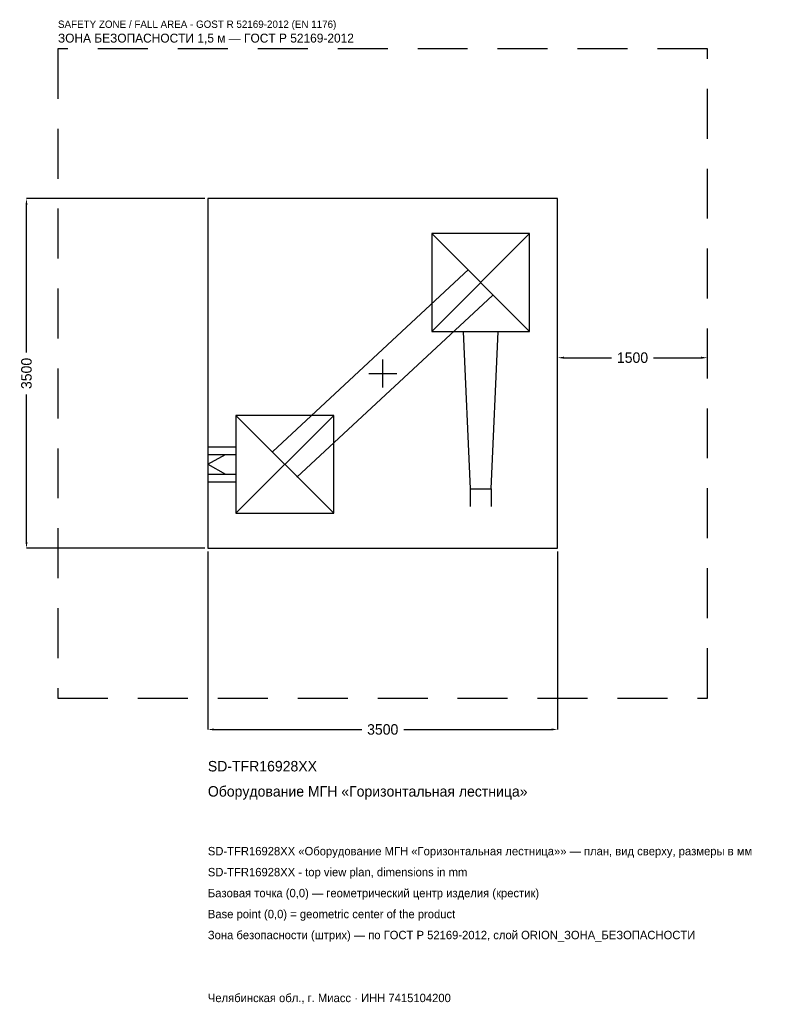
# Model space of a CAD drawing. Header units: metres. Extents: x -3633 to 3859, y -6317 to 3542.
import ezdxf

# ---------------------------------------------------------------- set-up
doc = ezdxf.new("R2010")
doc.units = ezdxf.units.M
doc.linetypes.add('DASHED', pattern=[800, 500, -300])
for name, color, linetype in [('ORION_ДАННЫЕ', 3, 'Continuous'), ('ORION_ЗОНА_БЕЗОПАСНОСТИ', 1, 'Continuous'), ('ORION_КОНТУР', 7, 'Continuous'), ('ORION_РАЗМЕРЫ', 8, 'Continuous')]:
    doc.layers.add(name, color=color, linetype=linetype)
doc.dimstyles.new('ORION', dxfattribs={"dimtxt": 105, "dimasz": 63, "dimexe": 1.25, "dimexo": 31.5, "dimtad": 1, "dimdec": 0, "dimcen": 2.5, "dimazin": 3, "dimtfac": 1, "dimtmove": 0, "dimatfit": 3, "dimarcsym": 0})

# ---------------------------------------------------------------- blocks, each defined once
blk = doc.blocks.new('_CLOSEDFILLED')
at = {"color": 0, "linetype": 'BYBLOCK'}
blk.add_solid([(-1, 0.16), (0, 0), (-1, -0.16)], dxfattribs=at)
blk = doc.blocks.new('*D1')
for p, q in [((-1750, -1781.5), (-1750, -3565)), ((1750, -1781.5), (1750, -3565)), ((-1687, -3565), (-210, -3565)), ((210, -3565), (1687, -3565))]:
    blk.add_line(p, q)
at = {"layer": 'Defpoints'}
for p in [(-1750, -1750), (1750, -1750), (-1750, -3565)]:
    blk.add_point(p, dxfattribs=at)
at = {"layer": 'ORION_РАЗМЕРЫ', "xscale": 63, "yscale": 63, "rotation": 180}
blk.add_blockref('_CLOSEDFILLED', (-1750, -3565), dxfattribs=at)
at = {"layer": 'ORION_РАЗМЕРЫ', "xscale": 63, "yscale": 63}
blk.add_blockref('_CLOSEDFILLED', (1750, -3565), dxfattribs=at)
at = {"layer": 'ORION_РАЗМЕРЫ', "insert": (0, -3565), "char_height": 105, "attachment_point": 5}
blk.add_mtext('3500', dxfattribs=at)
blk = doc.blocks.new('*D2')
for p, q in [((-1781.5, 1750), (-3565, 1750)), ((-3565, 210), (-3565, 1687)), ((-3565, -1687), (-3565, -210)), ((-1781.5, -1750), (-3565, -1750))]:
    blk.add_line(p, q)
at = {"layer": 'Defpoints'}
for p in [(-1750, 1750), (-3565, -1750), (-1750, -1750)]:
    blk.add_point(p, dxfattribs=at)
at = {"layer": 'ORION_РАЗМЕРЫ', "xscale": 63, "yscale": 63}
for p, rotation in [((-3565, 1750), 90), ((-3565, -1750), 270)]:
    blk.add_blockref('_CLOSEDFILLED', p, dxfattribs=dict(at, rotation=rotation))
at = {"layer": 'ORION_РАЗМЕРЫ', "insert": (-3565, 0), "char_height": 105, "attachment_point": 5, "rotation": 90}
blk.add_mtext('3500', dxfattribs=at)
blk = doc.blocks.new('*D3')
for p, q in [((1750, 31.5), (1750, 157.5)), ((1813, 157.5), (2290, 157.5)), ((2710, 157.5), (3187, 157.5)), ((3250, 31.5), (3250, 157.5))]:
    blk.add_line(p, q)
at = {"layer": 'Defpoints'}
for p in [(1750, 157.5), (1750, 0), (3250, 0)]:
    blk.add_point(p, dxfattribs=at)
at = {"layer": 'ORION_РАЗМЕРЫ', "xscale": 63, "yscale": 63, "rotation": 180}
blk.add_blockref('_CLOSEDFILLED', (1750, 157.5), dxfattribs=at)
at = {"layer": 'ORION_РАЗМЕРЫ', "xscale": 63, "yscale": 63}
blk.add_blockref('_CLOSEDFILLED', (3250, 157.5), dxfattribs=at)
at = {"layer": 'ORION_РАЗМЕРЫ', "insert": (2500, 157.5), "char_height": 105, "attachment_point": 5}
blk.add_mtext('1500', dxfattribs=at)
blk = doc.blocks.new('ОРИОН SD-TFR16928XX Оборудование МГН Горизонтальная лестница')
at = {"layer": 'ORION_ЗОНА_БЕЗОПАСНОСТИ', "linetype": 'DASHED'}
blk.add_lwpolyline([(-3250, -3250), (3250, -3250), (3250, 3250), (-3250, 3250)], close=True, dxfattribs=at)
at = {"layer": 'ORION_КОНТУР'}
for p, q in [((490, 420), (1470, 1400)), ((490, 1400), (1470, 420)), ((-1100, -780.7), (860, 1039.3)), ((-860, -1039.3), (1100, 780.7)), ((-1470, -1400), (-490, -420)), ((-1470, -420), (-490, -1400)), ((-1750, -733.6), (-1470, -733.6)), ((-1750, -813), (-1470, -813)), ((-1750, -910), (-1573.6, -813)), ((-1750, -910), (-1573.6, -1007)), ((-1750, -1007), (-1470, -1007)), ((-1750, -1086.4), (-1470, -1086.4)), ((874.2, -1155), (874.2, -1331.4)), ((1085.8, -1155), (1085.8, -1331.4))]:
    blk.add_line(p, q, dxfattribs=at)
for points in [[(-1750, -1750), (1750, -1750), (1750, 1750), (-1750, 1750)], [(490, 420), (1470, 420), (1470, 1400), (490, 1400)], [(-1470, -1400), (-490, -1400), (-490, -420), (-1470, -420)]]:
    blk.add_lwpolyline(points, close=True, dxfattribs=at)
blk.add_lwpolyline([(803.6, 420), (874.2, -1155), (1085.8, -1155), (1156.4, 420)], dxfattribs=at)
at = {"layer": 'ORION_РАЗМЕРЫ'}
for p, q in [((0, -140), (0, 140)), ((-140, 0), (140, 0))]:
    blk.add_line(p, q, dxfattribs=at)
at = {"layer": 'ORION_ДАННЫЕ'}
for tag, p in [('АРТИКУЛ', (-1750, -3985)), ('НАИМЕНОВАНИЕ', (-1750, -4237))]:
    blk.add_attdef(tag, p, '', height=105, dxfattribs=at)
at = {"layer": 'ORION_ДАННЫЕ', "flags": 1}
for tag, p in [('ПРОИЗВОДИТЕЛЬ', (-1750, -4489)), ('ТЕЛЕФОН', (-1750, -4741)), ('САЙТ', (-1750, -5245)), ('АДРЕС', (-1750, -5497)), ('РЕКВИЗИТЫ', (-1750, -5749)), ('ГАБАРИТЫ', (-1750, -6001)), ('ЗОНА_БЕЗОПАСНОСТИ', (-1750, -6253))]:
    blk.add_attdef(tag, p, '', height=105, dxfattribs=at)
at = {"layer": 'ORION_ЗОНА_БЕЗОПАСНОСТИ', "color": 1}
for s, height, p in [('SAFETY ZONE / FALL AREA - GOST R 52169-2012 (EN 1176)', 73.5, (-3250, 3460)), ('ЗОНА БЕЗОПАСНОСТИ 1,5 м — ГОСТ Р 52169-2012', 89.25, (-3250, 3313))]:
    blk.add_text(s, height=height, dxfattribs=at).set_placement(p)
at = {"layer": 'ORION_РАЗМЕРЫ'}
dim = blk.add_linear_dim(base=(-3565, -1750), p1=(-1750, -1750), p2=(-1750, 1750), angle=90, dimstyle='ORION', dxfattribs=at)
dim.commit()
dim.dimension.update_dxf_attribs({"geometry": '*D2', "text_midpoint": (-3565, 0)})
for base, p1, p2, picture, middle in [((1750, 157.5), (1750, 0), (3250, 0), '*D3', (2500, 157.5)), ((-1750, -3565), (-1750, -1750), (1750, -1750), '*D1', (0, -3565))]:
    dim = blk.add_linear_dim(base=base, p1=p1, p2=p2, dimstyle='ORION', dxfattribs=at)
    dim.commit()
    dim.dimension.update_dxf_attribs({"geometry": picture, "text_midpoint": middle})

msp = doc.modelspace()

# ---------------------------------------------------------------- block references
msp.add_blockref('ОРИОН SD-TFR16928XX Оборудование МГН Горизонтальная лестница', (0, 0)).add_auto_attribs({'АРТИКУЛ': 'SD-TFR16928XX', 'НАИМЕНОВАНИЕ': 'Оборудование МГН «Горизонтальная лестница»'})

# ---------------------------------------------------------------- texts
at = {"layer": 'ORION_ДАННЫЕ', "color": 3}
for s, p in [('SD-TFR16928XX «Оборудование МГН «Горизонтальная лестница»» — план, вид сверху, размеры в мм', (-1750, -4825)), ('SD-TFR16928XX - top view plan, dimensions in mm', (-1750, -5035)), ('Челябинская обл., г. Миасс · ИНН 7415104200', (-1750, -6295))]:
    msp.add_text(s, height=84, dxfattribs=at).set_placement(p)
at = {"layer": 'ORION_ДАННЫЕ', "color": 7}
for s, p in [('Базовая точка (0,0) — геометрический центр изделия (крестик)', (-1750, -5245)), ('Base point (0,0) = geometric center of the product', (-1750, -5455))]:
    msp.add_text(s, height=84, dxfattribs=at).set_placement(p)
at = {"layer": 'ORION_ДАННЫЕ', "color": 1}
msp.add_text('Зона безопасности (штрих) — по ГОСТ Р 52169-2012, слой ORION_ЗОНА_БЕЗОПАСНОСТИ', height=84, dxfattribs=at).set_placement((-1750, -5665))

doc.saveas('drawing.dxf')
